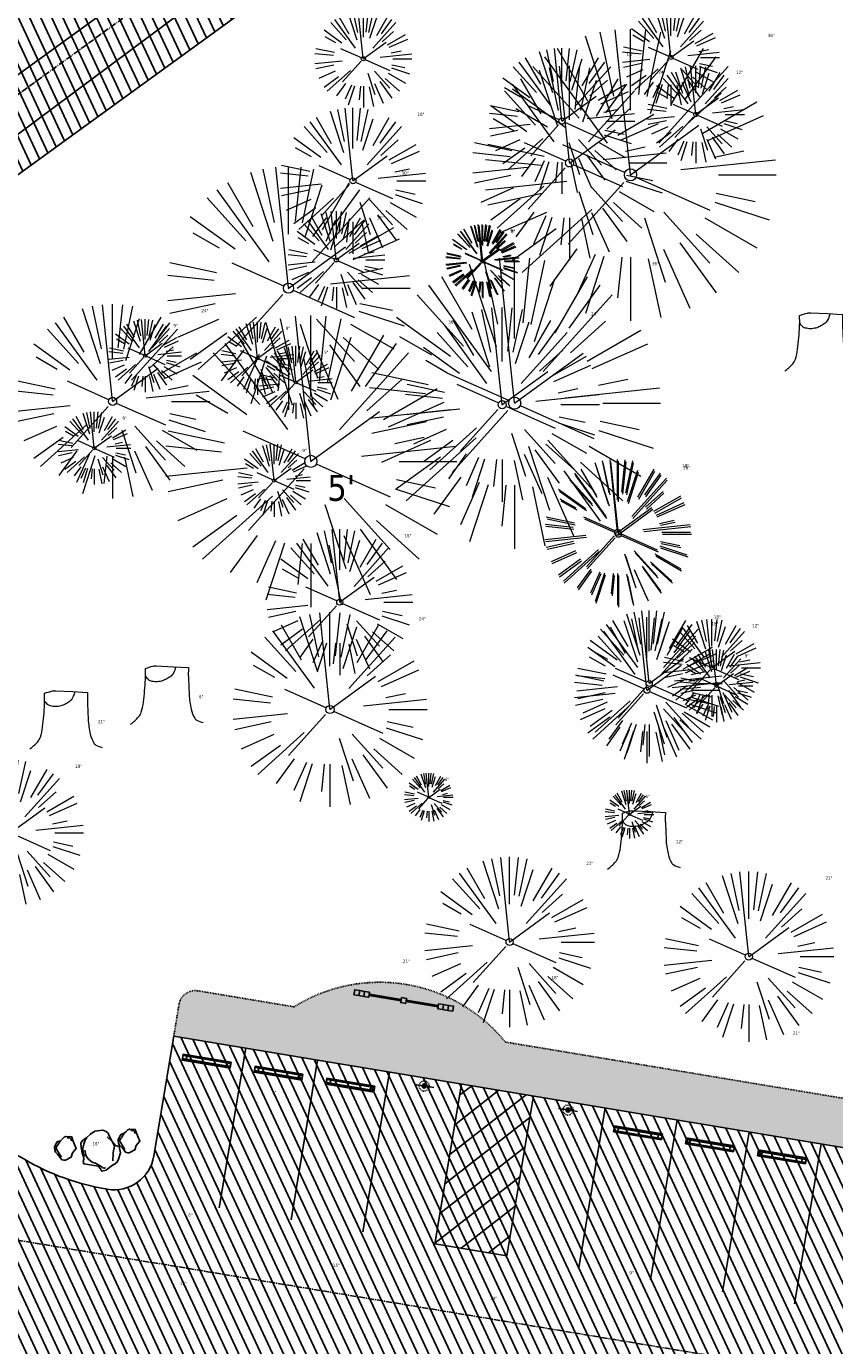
# Model space of a CAD drawing. Header units: feet. Extents: x 1134296 to 1140710, y 647902 to 649877.
# Tile 15 of 57: x 1134788 to 1134888, y 648396 to 648559. Entities that reach past the tile are written whole.
import ezdxf
from ezdxf.lldxf.tags import DXFTag

# ---------------------------------------------------------------- set-up
doc = ezdxf.new("R2010")
doc.units = ezdxf.units.FT
doc.header["$MEASUREMENT"] = 0
for name, pattern in [('CENTER2', [1.125, 0.75, -0.125, 0.125, -0.125]), ('DOT', [0.25, 0, -0.25]), ('HIDDEN', [0.375, 0.25, -0.125]), ('HIDDEN4', [0.095, 0.05, -0.045]), ('RAD', [0.13, 0.08, -0.05])]:
    doc.linetypes.add(name, pattern=pattern)
for name, color, linetype in [('-BARRIERROCK', 6, 'Continuous'), ('A-BULLETINBOARD', 3, 'Continuous'), ('A-POSTS&BEAMS', 5, 'Continuous'), ('C-PRKG-ASPH', 8, 'Continuous'), ('C-PRKG-BOLL', 7, 'Continuous'), ('C-PRKG-BOLL-FTNG', 6, 'HIDDEN4'), ('C-PRKG-BOLLARD', 7, 'Continuous'), ('C-PRKG-SIGN', 1, 'Continuous'), ('C-PRKG-STRP', 136, 'Continuous'), ('C-PRKG-WHEL-STOP', 9, 'Continuous'), ('C-ROAD-ASPHALT', 1, 'Continuous'), ('C-ROAD-CNTR', 1, 'CENTER2'), ('C-SWLK-GRVL', 6, 'RAD'), ('C-SWLK-GRVL-PATT', 8, 'Continuous'), ('C-UTIL-ELEC-MEP', 7, 'UGE (.5x)'), ('C-UTIL-WATER-MEP', 7, 'WATER (.5x)'), ('G-XREF', 7, 'Continuous'), ('L-BARRIERROCK', 6, 'Continuous')]:
    doc.layers.add(name, color=color, linetype=linetype)
doc.layers.add('A-HIDDEN', color=8, linetype='DOT', plot=False)
for name, color, linetype, lineweight in [('V-SITE-ROCK', 8, 'Continuous', 18), ('V-SITE-VEGE', 55, 'Continuous', 18), ('V-SITE-VEGE-TEXT', 8, 'Continuous', 18)]:
    doc.layers.add(name, color=color, linetype=linetype, lineweight=lineweight)
doc.styles.add('SEI Annotative', font='tahoma.ttf', dxfattribs={"height": 0.1})
doc.styles.add('SEI-Dim & Leader', font='tahoma.ttf')
doc.styles.get("Standard").update_dxf_attribs({"font": 'arial.ttf'})
tags = doc.linetypes.add('UGE (.5x)', pattern='A,0.75,-0.2,["UGE",Standard,S=0.08,R=0,X=-0.1,Y=-0.04],-0.2', length=1.15).pattern_tags.tags
tags[6] = DXFTag(74, 10)
tags = doc.linetypes.add('WATER (.5x)', pattern='A,0.75,-0.2,["W",Standard,S=0.08,R=0,X=-0.1,Y=-0.04],-0.05', length=1).pattern_tags.tags
tags[6] = DXFTag(74, 10)
pattern_1 = [(115, (0, 0), (-1.132884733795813, -0.5282728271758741), [])]

# ---------------------------------------------------------------- blocks, each defined once
blk = doc.blocks.new('V-SITE-VEGE-Stump')
for points in [[(-0.07764030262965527, 0.1564565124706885, -0.02766804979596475), (-0.05341885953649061, 0.1633605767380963, -0.0679781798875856), (-0.04316680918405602, 0.1642506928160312), (0.008593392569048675, 0.1616126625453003), (0.05395851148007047, 0.1590945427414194)], [(-0.122905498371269, -0.01429599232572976, 0.05261256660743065), (-0.09863241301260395, 0.007697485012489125, 0.1061947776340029), (-0.09053039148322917, 0.02191696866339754, 0.04486152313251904), (-0.08374707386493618, 0.05273626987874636, 0.02007395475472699), (-0.07764030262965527, 0.1228815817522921, 0.01167487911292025), (-0.07732468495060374, 0.1363966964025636, 0.007866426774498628), (-0.07764030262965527, 0.1564565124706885)], [(0.01506844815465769, 0.161253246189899, -0.08286378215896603), (0.008147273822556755, 0.1419669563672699, -0.1113242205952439), (-0.002098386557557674, 0.130555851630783, -0.03931328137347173), (-0.01592715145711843, 0.1222882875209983, -0.04919659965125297), (-0.02797848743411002, 0.1177254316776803, -0.06600187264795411), (-0.0446681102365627, 0.1155126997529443, -0.07018691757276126), (-0.06035359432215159, 0.1177254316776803, -0.1148593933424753), (-0.06850904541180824, 0.1222766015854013, -0.0759377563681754), (-0.07734269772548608, 0.1331671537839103)], [(0.05395851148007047, 0.1590945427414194, 0.004334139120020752), (0.05376627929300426, 0.1369184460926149, 0.00834373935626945), (0.05395851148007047, 0.1253997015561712), (0.05605689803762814, 0.07623641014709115, 0.04625247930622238), (0.06241632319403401, 0.03170819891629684, 0.06962485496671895), (0.07334360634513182, 0.00381048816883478, 0.1497246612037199), (0.07941695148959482, -0.001975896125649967, 0.05852299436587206), (0.09922370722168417, -0.009139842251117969)]]:
    blk.add_lwpolyline(points, format="xyb")
blk = doc.blocks.new('V-SITE-VEGE-Coniferious Tree 2')
at = {"color": 0, "linetype": 'ByBlock'}
for p, q in [((-3.601054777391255e-05, 0.2219193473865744), (-3.601054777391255e-05, 0.5000060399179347)), ((-0.06264093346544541, 0.1926377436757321), (-0.1545378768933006, 0.4755369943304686)), ((-0.0574950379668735, 0.2703678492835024), (-0.1039851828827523, 0.4890788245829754)), ((-0.0003172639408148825, 0.0025937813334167), (-0.05229705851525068, 0.4972664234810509)), ((0.02890183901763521, 0.2753366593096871), (0.05222503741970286, 0.4972664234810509)), ((0.0571938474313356, 0.2692740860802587), (0.1039131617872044, 0.4890788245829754)), ((-0.1460065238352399, 0.2528363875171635), (-0.2500390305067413, 0.4330260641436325)), ((0.06850648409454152, 0.2109817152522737), (0.1382469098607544, 0.425630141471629)), ((0.139142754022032, 0.2410654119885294), (0.2499670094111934, 0.4330260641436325)), ((-0.1756943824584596, 0.1950752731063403), (-0.3346129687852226, 0.3715878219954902)), ((-0.07913071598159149, 0.1088658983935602), (-0.2939353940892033, 0.4045257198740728)), ((0.09777767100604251, 0.108636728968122), (0.3345409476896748, 0.3715878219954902)), ((0.1868724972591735, 0.2572635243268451), (0.2938633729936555, 0.4045257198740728)), ((-0.2201011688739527, 0.1598873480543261), (-0.4045617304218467, 0.2938993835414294)), ((0.1919663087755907, 0.1728666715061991), (0.3115823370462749, 0.2805763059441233)), ((-0.2844040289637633, 0.1641894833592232), (-0.393144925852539, 0.2269610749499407)), ((0.2487690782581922, 0.143647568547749), (0.4329900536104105, 0.2500030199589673)), ((0.2658942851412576, 0.1183972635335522), (0.4567507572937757, 0.2033670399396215)), ((-0.0009318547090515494, -0.0006770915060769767), (0.2349564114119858, 0.1707208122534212)), ((-0.2961437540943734, 0.06292784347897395), (-0.4891148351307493, 0.1039491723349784)), ((-0.01992166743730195, 0.008854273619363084), (-0.2318825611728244, 0.1032199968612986)), ((-0.3060292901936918, 0.03215663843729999), (-0.4973024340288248, 0.05226104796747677)), ((0.173080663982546, 0.01818771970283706), (0.497230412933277, 0.05226104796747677)), ((0.2872695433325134, 0.06106323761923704), (0.3884790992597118, 0.08257391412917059)), ((0.3024988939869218, 0), (0.4999700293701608, 0)), ((-0.2182782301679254, -0.02292736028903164), (-0.4973024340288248, -0.05226104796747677)), ((-0.02300503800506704, -0.02554197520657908), (-0.2137781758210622, -0.2373882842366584)), ((0.01849546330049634, -0.008260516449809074), (0.2719985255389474, -0.1211160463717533)), ((-0.302185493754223, -0.0642195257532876), (-0.4891148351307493, -0.1039491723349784)), ((0.2936342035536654, -0.06241742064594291), (0.4274066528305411, -0.09084484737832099)), ((-0.2881436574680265, -0.1282723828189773), (-0.4568227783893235, -0.2033670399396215)), ((-0.1320480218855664, -0.1188660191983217), (-0.3716238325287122, -0.3345769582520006)), ((0.1143820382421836, -0.1271057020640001), (0.2718110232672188, -0.301920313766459)), ((0.2891445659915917, -0.09395946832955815), (0.4755009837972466, -0.1545018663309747)), ((0.04781873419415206, -0.1473038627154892), (0.1192466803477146, -0.3671294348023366)), ((0.2555295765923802, -0.1475434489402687), (0.4329900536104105, -0.2500030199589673)), ((-0.254528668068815, -0.1848980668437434), (-0.4045617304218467, -0.2938993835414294)), ((0.2253521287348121, -0.2029399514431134), (0.3715518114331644, -0.3345769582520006)), ((-0.1842986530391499, -0.2536176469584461), (-0.2766747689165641, -0.3807650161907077)), ((0.1131111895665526, -0.2541280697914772), (0.2033310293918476, -0.4567867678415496)), ((0.1688618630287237, -0.2324611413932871), (0.2938633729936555, -0.4045257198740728)), ((-0.1213812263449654, -0.2725449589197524), (-0.1855903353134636, -0.4167758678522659)), ((-0.09098502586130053, -0.2799408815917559), (-0.1545378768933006, -0.4755369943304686)), ((-0.02966136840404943, -0.2817638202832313), (-0.04434904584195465, -0.4216092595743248)), ((-3.601054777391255e-05, -0.2817638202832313), (-3.601054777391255e-05, -0.5000060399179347)), ((0.06104806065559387, -0.2873055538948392), (0.1039131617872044, -0.4890788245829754))]:
    blk.add_line(p, q, dxfattribs=at)
blk.add_circle((-3.601054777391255e-05, 0), 0.02083358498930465)
blk = doc.blocks.new('C_XBASE-PACTOLA_02403811')
at = {"layer": 'V-SITE-VEGE', "rotation": 8.537736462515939e-07}
for p, xscale, yscale, zscale in [((1134830.083, 648554.826), 11.99985504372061, 11.99985504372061, 11.99985504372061), ((1134868.059, 648555), 11.99985504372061, 11.99985504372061, 11.99985504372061), ((1134855.541, 648541.973), 23.99971008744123, 23.99971008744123, 23.99971008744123), ((1134871.116, 648547.95), 11.99985504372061, 11.99985504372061, 11.99985504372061), ((1134826.751, 648530.005), 11.99985504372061, 11.99985504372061, 11.99985504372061), ((1134799.133, 648512.549), 23.99971008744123, 23.99971008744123, 23.99971008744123), ((1134847.219, 648512.147), 23.99971008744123, 23.99971008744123, 23.99971008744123), ((1134825.963, 648474.532), 23.99971008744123, 23.99971008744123, 23.99971008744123), ((1134873.113, 648479.683), 11.99985504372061, 11.99985504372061, 11.99985504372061), ((1134838.156, 648463.693), 5.999927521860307, 5.999927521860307, 5.999927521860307), ((1134862.922, 648461.592), 5.999927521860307, 5.999927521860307, 5.999927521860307)]:
    blk.add_blockref('V-SITE-VEGE-Coniferious Tree 2', p, dxfattribs=dict(at, xscale=xscale, yscale=yscale, zscale=zscale))
at = {"layer": 'V-SITE-VEGE'}
for name, p, xscale, yscale, zscale in [('V-SITE-VEGE-Coniferious Tree 2', (1134863.055, 648540.495), 35.99956513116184, 35.99956513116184, 35.99956513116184), ('V-SITE-VEGE-Coniferious Tree 2', (1134854.604, 648547.142), 17.99978256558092, 17.99978256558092, 17.99978256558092), ('V-SITE-VEGE-Coniferious Tree 2', (1134828.792, 648539.767), 17.99978256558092, 17.99978256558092, 17.99978256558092), ('V-SITE-VEGE-Coniferious Tree 2', (1134820.851, 648526.517), 29.99963760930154, 29.99963760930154, 29.99963760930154), ('V-SITE-VEGE-Coniferious Tree 2', (1134844.733, 648529.897), 8.999891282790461, 8.999891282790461, 8.999891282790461), ('V-SITE-VEGE-Coniferious Tree 2', (1134844.84, 648529.797), 8.999891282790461, 8.999891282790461, 8.999891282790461), ('V-SITE-VEGE-Coniferious Tree 2', (1134848.758, 648512.336), 35.99956513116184, 35.99956513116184, 35.99956513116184), ('V-SITE-VEGE-Coniferious Tree 2', (1134803.151, 648518.188), 8.999891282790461, 8.999891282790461, 8.999891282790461), ('V-SITE-VEGE-Coniferious Tree 2', (1134823.611, 648505.145), 35.99956513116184, 35.99956513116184, 35.99956513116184), ('V-SITE-VEGE-Coniferious Tree 2', (1134817.01, 648517.856), 8.999891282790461, 8.999891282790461, 8.999891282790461), ('V-SITE-VEGE-Stump', (1134887.062, 648516.859), 40.31522404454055, 40.31522404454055, 40.31522404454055), ('V-SITE-VEGE-Coniferious Tree 2', (1134821.754, 648514.888), 8.999891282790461, 8.999891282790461, 8.999891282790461), ('V-SITE-VEGE-Coniferious Tree 2', (1134796.869, 648506.776), 8.999891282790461, 8.999891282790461, 8.999891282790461), ('V-SITE-VEGE-Coniferious Tree 2', (1134819.064, 648502.788), 8.999891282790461, 8.999891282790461, 8.999891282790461), ('V-SITE-VEGE-Coniferious Tree 2', (1134861.475, 648496.399), 17.99978256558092, 17.99978256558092, 17.99978256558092), ('V-SITE-VEGE-Coniferious Tree 2', (1134861.578, 648496.157), 17.99978256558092, 17.99978256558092, 17.99978256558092), ('V-SITE-VEGE-Coniferious Tree 2', (1134827.175, 648487.772), 17.99978256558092, 17.99978256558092, 17.99978256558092), ('V-SITE-VEGE-Coniferious Tree 2', (1134865.382, 648477.737), 17.99978256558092, 17.99978256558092, 17.99978256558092), ('V-SITE-VEGE-Coniferious Tree 2', (1134865.081, 648476.907), 17.99978256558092, 17.99978256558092, 17.99978256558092), ('V-SITE-VEGE-Coniferious Tree 2', (1134873.667, 648477.45), 8.999891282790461, 8.999891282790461, 8.999891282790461), ('V-SITE-VEGE-Stump', (1134806.311, 648473.297), 40.31522404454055, 40.31522404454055, 40.31522404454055), ('V-SITE-VEGE-Stump', (1134793.861, 648470.228), 40.31522404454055, 40.31522404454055, 40.31522404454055), ('V-SITE-VEGE-Coniferious Tree 2', (1134786.542, 648459.321), 17.99978256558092, 17.99978256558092, 17.99978256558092), ('V-SITE-VEGE-Stump', (1134865.191, 648455.422), 40.31522404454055, 40.31522404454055, 40.31522404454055), ('V-SITE-VEGE-Coniferious Tree 2', (1134848.136, 648445.84), 20.99974632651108, 20.99974632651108, 20.99974632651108), ('V-SITE-VEGE-Coniferious Tree 2', (1134877.668, 648444.038), 20.99974632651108, 20.99974632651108, 20.99974632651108)]:
    blk.add_blockref(name, p, dxfattribs=dict(at, xscale=xscale, yscale=yscale, zscale=zscale))
at = {"layer": 'V-SITE-ROCK', "style": 'SEI Annotative'}
blk.add_text("5'", height=3.2, dxfattribs=at).set_placement((1134825.643731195, 648500.2837688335))
at = {"layer": 'V-SITE-VEGE-TEXT', "char_height": 0.4, "attachment_point": 7, "style": 'SEI-Dim & Leader'}
for s, insert in [('36"', (1134880.0056875, 648557.495)), ('18"', (1134862.57934375, 648555.142)), ('24"', (1134866.508125, 648552.973)), ('12"', (1134876.0995625, 648552.95)), ('18"', (1134836.76734375, 648547.767)), ('30"', (1134834.80990625, 648540.517)), ('12"', (1134831.7345625, 648535.005)), ('9"', (1134848.220671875, 648533.397)), ('9"', (1134848.327671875, 648533.297)), ('36"', (1134865.7086875, 648529.336)), ('24"', (1134810.100125, 648523.549)), ('9"', (1134806.638671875, 648521.688)), ('36"', (1134840.5616875, 648522.145)), ('24"', (1134858.186125, 648523.147)), ('9"', (1134820.497671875, 648521.356)), ('9"', (1134825.241671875, 648518.388)), ('9"', (1134800.356671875, 648510.276)), ('9"', (1134822.551671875, 648506.288)), ('18"', (1134869.45034375, 648504.399)), ('18"', (1134869.55334375, 648504.157)), ('18"', (1134835.15034375, 648495.772)), ('24"', (1134836.930125, 648485.532)), ('18"', (1134873.05634375, 648484.907)), ('18"', (1134873.35734375, 648485.737)), ('12"', (1134878.0965625, 648484.683)), ('9"', (1134877.154671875, 648480.95)), ('6"', (1134809.788594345, 648475.897)), ('21"', (1134797.338594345, 648472.828)), ('18"', (1134794.51734375, 648467.321)), ('6"', (1134840.14778125, 648465.693)), ('6"', (1134864.91378125, 648463.592)), ('12"', (1134868.668594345, 648458.022)), ('21"', (1134857.607234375, 648455.34)), ('21"', (1134887.139234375, 648453.538)), ('21"', (1134834.958234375, 648443.272)), ('18"', (1134853.31234375, 648441.246)), ('21"', (1134883.111234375, 648434.39)), ('9"', (1134818.805671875, 648427.055)), ('18"', (1134796.63934375, 648420.749)), ('6"', (1134808.46578125, 648411.946)), ('15"', (1134826.321594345, 648405.74)), ('9"', (1134862.922671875, 648404.815)), ('15"', (1134807.423594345, 648403.49)), ('24"', (1134845.757594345, 648401.676))]:
    blk.add_mtext(s, dxfattribs=dict(at, insert=insert))
blk = doc.blocks.new("5'_BarrierRock")
at = {"layer": 'L-BARRIERROCK', "flags": 128}
for points in [[(3.796977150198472, 25.21031587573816), (-3.971151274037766, 23.41838866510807), (-10.84293678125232, 21.02912666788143), (-17.7147222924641, 19.53586684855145), (-22.19627771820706, 16.54930863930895), (-24.28770915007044, 10.27760197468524), (-26.0803419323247, 0.1233349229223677), (-25.48279766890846, -2.863184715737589), (-26.97668484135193, -7.044335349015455), (-29.06806322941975, -9.732226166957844), (-29.36686187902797, -13.31608058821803), (-11.14168239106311, -24.66494006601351), (-9.05030400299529, -29.74205430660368), (-9.05030400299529, -31.53398151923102), (-8.751505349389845, -33.62457612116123), (-1.87971984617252, -34.52053972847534), (7.680988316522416, -31.83264891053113), (16.04666099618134, -30.04072169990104), (19.63192655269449, -27.3528308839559), (27.10125632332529, -18.69186222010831), (28.89388910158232, -9.433597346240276), (24.11353502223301, -5.551075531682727), (22.02210359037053, 1.616633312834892), (21.42455933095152, 6.096412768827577), (20.82701507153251, 11.17356558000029), (21.12581372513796, 15.05604882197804), (19.03438229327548, 18.63990324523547), (15.15031808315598, 22.22375766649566), (3.796977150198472, 25.21031587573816)], [(-24.28770915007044, -3.759148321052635), (-24.28770915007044, 1.317965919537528), (-22.19627771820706, 8.187007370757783), (-18.61101215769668, 13.26412161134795), (-14.42820234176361, 18.04260703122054), (-11.44048104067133, 19.83453424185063)], [(-20.40364493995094, 4.603152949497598), (-21.8975321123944, -2.56455589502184), (-21.29998785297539, -6.447039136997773), (-20.40364493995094, -9.433597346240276), (-17.11717803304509, -15.70534258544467), (-12.93431516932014, -18.99052961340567), (-6.958872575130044, -26.75553466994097), (-5.46498540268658, -29.44342548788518), (-3.373607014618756, -30.63801791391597), (-1.87971984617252, -30.63801791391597)], [(17.54049512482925, 10.8748981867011), (21.62729471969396, 1.526720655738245), (22.61964785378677, -6.148371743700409), (17.24174951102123, -14.21204419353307), (15.44911673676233, -18.39319482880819), (13.35768530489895, -22.87301285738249), (12.1625967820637, -25.56090367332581)]]:
    blk.add_lwpolyline(points, dxfattribs=at)
blk = doc.blocks.new("3'_BarrierRock")
at = {"layer": '-BARRIERROCK', "flags": 128}
for points in [[(7.788745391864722, -10.83599130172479), (15.37584164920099, -7.013299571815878), (15.29339322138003, 5.772875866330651), (15.53940092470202, 11.48821756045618), (12.61293536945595, 13.25443124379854), (9.559602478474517, 14.020650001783), (7.896299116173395, 15.17149251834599), (5.0074623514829, 15.27774238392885), (1.184128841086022, 13.5566322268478), (-1.773717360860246, 12.30032189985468), (-4.668762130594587, 12.49504304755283), (-6.532605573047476, 12.75826500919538), (-9.693894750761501, 10.83101043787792), (-13.81968260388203, 6.597990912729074), (-15.03526147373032, 2.502188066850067), (-15.26967657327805, -0.6090469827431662), (-14.52306864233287, -2.735788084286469), (-13.24140319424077, -4.423817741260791), (-11.73157866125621, -10.28614114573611), (-10.431383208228, -14.56568854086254), (-7.82677889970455, -16.37545728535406), (-5.721542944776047, -17.40100748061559), (3.706213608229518, -16.32156577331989), (7.788745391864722, -10.83599130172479)], [(-9.711106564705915, -10.39331387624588), (-10.5300777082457, -7.445199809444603), (-11.71742566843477, -0.8881917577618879), (-11.78460385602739, 1.381934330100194), (-12.21957472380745, 2.822567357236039), (-12.05729048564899, 4.284038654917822), (-10.69748708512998, 6.20744678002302), (-9.49682440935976, 7.089662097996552), (-8.10341169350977, 7.878026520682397), (-6.436167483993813, 9.303217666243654), (-4.026830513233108, 11.00878191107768), (-1.773717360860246, 12.30032189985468)], [(8.960381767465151, 12.60775377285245), (12.36066444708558, 11.15115335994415), (13.19341137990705, 9.417106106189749), (13.26279921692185, 7.683076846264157), (13.26279921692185, 5.810297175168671)]]:
    blk.add_lwpolyline(points, dxfattribs=at)
blk = doc.blocks.new('Wheel_Stop')
for points in [[(-36, 6.75), (36, 6.75)], [(-36, -2.25), (-36, 6.75)], [(-35.625, 4.5), (-36, 6.75)], [(-35.625, 0), (-36, -2.25)], [(-35.955, 6.48), (35.955, 6.48)], [(-35.625, 4.5), (-35.625, 0)], [(-35.625, 4.5), (35.625, 4.5)], [(-35.625, 0), (35.625, 0)], [(35.625, 4.5), (36, 6.75)], [(35.625, 4.5), (35.625, 0)], [(35.625, 0), (36, -2.25)], [(36, -2.25), (36, 6.75)], [(-36, -2.25), (36, -2.25)], [(-35.955, -1.98), (35.955, -1.98)]]:
    blk.add_lwpolyline(points)
for centre in [(-30, 2.25), (30, 2.25)]:
    blk.add_circle(centre, 0.5)
blk = doc.blocks.new('post')
at = {"layer": 'C-PRKG-BOLL'}
h = blk.add_hatch(color=256, dxfattribs=at)
h.dxf.hatch_style = 1
h.paths.add_polyline_path([(0.25, 0, 1), (-0.25, 0, 1)])
blk.add_circle((0, 0), 0.25, dxfattribs=at)
at = {"layer": 'C-PRKG-BOLL-FTNG', "ltscale": 0.25}
blk.add_circle((0, 0), 0.625, dxfattribs=at)
blk = doc.blocks.new('2p kiosk')
at = {"layer": 'A-BULLETINBOARD', "linetype": 'Continuous'}
for points in [[(-0.3125, 0.08333333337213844), (-0.3125, -0.08333333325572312), (-4.3125, -0.08333333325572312), (-4.3125, 0.08333333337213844)], [(0.3125, 0.08333333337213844), (0.3125, -0.08333333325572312), (4.3125, -0.08333333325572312), (4.3125, 0.08333333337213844)]]:
    blk.add_lwpolyline(points, close=True, dxfattribs=at)
at = {"layer": 'A-HIDDEN', "linetype": 'HIDDEN'}
for points in [[(-4.3125, -0.08333333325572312), (-4.145833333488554, -0.08333333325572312), (-4.145833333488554, -0.06770833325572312), (-4.296875, -0.06770833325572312), (-4.296875, 0.08333333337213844), (-4.3125, 0.08333333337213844)], [(-0.3125, -0.08333333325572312), (-0.4791666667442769, -0.08333333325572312), (-0.4791666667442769, -0.06770833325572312), (-0.328125, -0.06770833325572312), (-0.328125, 0.08333333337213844), (-0.3125, 0.08333333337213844)], [(0.3125, -0.08333333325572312), (0.4791666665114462, -0.08333333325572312), (0.4791666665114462, -0.06770833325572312), (0.328125, -0.06770833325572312), (0.328125, 0.08333333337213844), (0.3125, 0.08333333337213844)], [(4.3125, -0.08333333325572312), (4.145833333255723, -0.08333333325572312), (4.145833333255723, -0.06770833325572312), (4.296875, -0.06770833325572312), (4.296875, 0.08333333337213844), (4.3125, 0.08333333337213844)]]:
    blk.add_lwpolyline(points, close=True, dxfattribs=at)
at = {"layer": 'A-POSTS&BEAMS'}
for points in [[(-5.5625, 0.3125), (-6.1875, 0.3125), (-6.1875, -0.3125), (-5.5625, -0.3125)], [(-4.9375, 0.3125), (-5.5625, 0.3125), (-5.5625, -0.3125), (-4.9375, -0.3125)], [(-4.3125, 0.3125), (-4.9375, 0.3125), (-4.9375, -0.3125), (-4.3125, -0.3125)], [(-0.3125, 0.3125), (0.3125, 0.3125), (0.3125, -0.3125), (-0.3125, -0.3125)], [(4.3125, 0.3125), (4.9375, 0.3125), (4.9375, -0.3125), (4.3125, -0.3125)], [(4.9375, 0.3125), (5.5625, 0.3125), (5.5625, -0.3125), (4.9375, -0.3125)], [(5.5625, 0.3125), (6.1875, 0.3125), (6.1875, -0.3125), (5.5625, -0.3125)]]:
    blk.add_lwpolyline(points, close=True, dxfattribs=at)
blk = doc.blocks.new('C_PBASE-PACTOLA_02403811')
at = {"layer": 'C-PRKG-STRP'}
h = blk.add_hatch(dxfattribs=at)
h.set_pattern_fill('ANSI31', color=256, scale=19.99999999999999, angle=173)
h.set_pattern_definition([(218, (2421419.246296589, 1595296.69758861), (1.539153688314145, -1.970026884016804), [])])
h.paths.add_polyline_path([(1134851.075040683, 648426.8385019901), (1134842.197288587, 648428.3168516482), (1134838.912067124, 648408.5885136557), (1134847.789819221, 648407.1101639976)])
at = {"layer": 'C-PRKG-SIGN'}
for p, q in [((1134838.777851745, 648427.87249629), (1134836.410451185, 648428.2667228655)), ((1134856.533355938, 648424.9157969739), (1134854.165955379, 648425.3100235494))]:
    blk.add_line(p, q, dxfattribs=at)
at = {"layer": 'C-PRKG-STRP'}
for points in [[(1134812.278810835, 648413.0235626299), (1134815.564032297, 648432.7519006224)], [(1134821.156562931, 648411.5452129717), (1134824.441784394, 648431.2735509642)], [(1134830.034315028, 648410.0668633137), (1134833.31953649, 648429.7952013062)], [(1134838.912067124, 648408.5885136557), (1134842.197288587, 648428.3168516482)], [(1134847.789819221, 648407.1101639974), (1134851.075040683, 648426.8385019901)], [(1134856.667571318, 648405.6318143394), (1134859.95279278, 648425.3601523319)], [(1134865.545323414, 648404.1534646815), (1134868.830544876, 648423.8818026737)], [(1134874.423075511, 648402.6751150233), (1134877.708296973, 648422.4034530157)], [(1134883.300827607, 648401.1967653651), (1134886.58604907, 648420.9251033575)], [(1134838.912067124, 648408.5885136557), (1134847.789819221, 648407.1101639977)]]:
    blk.add_lwpolyline(points, dxfattribs=at)
at = {"layer": 'C-ROAD-ASPHALT'}
for points in [[(1134908.591667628, 648295.0830355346), (1134902.184156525, 648308.9168658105, -0.3857361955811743), (1134904.185026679, 648315.3273695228, 0.505251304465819), (1134911.81168753, 648388.9938571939, -0.385736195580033), (1134911.166532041, 648395.6783028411), (1134920.272188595, 648407.9060613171, 0.1193298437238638), (1134891.694190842, 648420.0744804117), (1134806.6862802, 648434.2302502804), (1134804.222364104, 648419.4339967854, -0.4142135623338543), (1134798.46897424, 648415.3232176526, -0.09206076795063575), (1134788.173461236, 648419.0651973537, 0.0920607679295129), (1134777.877948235, 648422.8071770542), (1134747.786053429, 648427.818168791, -0.457206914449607), (1134724.139640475, 648466.5491939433, -0.1597602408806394), (1134766.878830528, 648525.6151487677), (1134870.936117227, 648601.0988607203, 0.1112368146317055), (1134916.811965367, 648653.2299950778), (1134952.321656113, 648718.215074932, 0.01915469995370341)], [(1134742.07570745, 648205.3474165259, -0.3616510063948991), (1134727.411149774, 648247.6528264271, 0.1404834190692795), (1134736.889002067, 648364.0920688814, -0.5249805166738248), (1134771.231154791, 648399.5835374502, -0.3046973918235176), (1134795.562167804, 648376.6182453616), (1134801.464805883, 648350.5583730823, 0.1721831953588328), (1134817.907219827, 648324.5505255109, -0.3857361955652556), (1134819.03336879, 648317.9301155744), (1134810.834437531, 648305.0767664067)]]:
    blk.add_lwpolyline(points, format="xyb", dxfattribs=at)
at = {"layer": 'C-ROAD-CNTR', "flags": 128}
for points in [[(1134682.815781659, 648422.2458494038), (1134669.21986276, 648425.8462855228, -0.1774687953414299), (1134620.150062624, 648460.1534391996), (1134616.502637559, 648465.3792168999, -0.1042089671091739), (1134576.197064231, 648560.2628234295), (1134558.554057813, 648650.0509356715, -0.01381007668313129), (1134553.979962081, 648677.2843639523), (1134544.902369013, 648742.2703875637, -0.09433329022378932), (1134550.434197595, 648854.3354307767), (1134558.997505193, 648889.7214101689, -0.1428635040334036), (1134712.374228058, 649156.8312964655), (1134786.199238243, 649227.8108874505, -0.04164346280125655), (1134812.006441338, 649248.7876063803), (1134833.030879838, 649263.1487701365, -0.2654684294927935), (1134926.96397912, 649270.7084407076), (1134949.260464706, 649260.2481514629, -0.03670103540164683), (1135013.162783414, 649224.3333579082), (1135075.321908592, 649183.1273199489, -0.3025232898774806), (1135105.389164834, 649111.5845632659), (1135099.687602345, 649081.8875520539, -0.04927264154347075), (1135094.100293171, 649063.036833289), (1135036.844839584, 648922.3955038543, -0.009218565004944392), (1135029.58001939, 648905.4517031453), (1134962.363987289, 648756.3352782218, -0.01915469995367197), (1134945.301367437, 648722.0511597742), (1134909.791676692, 648657.06607992, -0.111236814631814), (1134866.238656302, 648607.5744966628), (1134762.181369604, 648532.0907847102, 0.3229446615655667), (1134716.395894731, 648393.2215671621), (1134719.721086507, 648382.7059234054, -0.1714240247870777), (1134715.287797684, 648249.5554414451), (1134707.163513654, 648228.7837741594, -0.02272318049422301), (1134688.713657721, 648187.2766264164, 0.05045028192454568), (1134653.344169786, 648094.1277041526)], [(1134737.419501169, 648417.3791961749), (1134887.094880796, 648392.454807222, -1), (1134874.611039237, 648317.4871228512), (1134840.086447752, 648323.2362604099, -0.3046973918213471), (1134809.267164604, 648352.3256303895), (1134799.634421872, 648394.8537410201)]]:
    blk.add_lwpolyline(points, format="xyb", dxfattribs=at)
at = {"layer": 'C-SWLK-GRVL'}
for points in [[(1134821.52359302, 648437.8421177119), (1134809.644680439, 648439.8202295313, 0.4142135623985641), (1134807.343324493, 648438.1759178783), (1134806.6862802, 648434.2302502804)], [(1134920.272188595, 648407.9060613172), (1134922.644164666, 648411.0913286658, 0.4226080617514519), (1134922.188274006, 648413.9234189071, 0.1120903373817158), (1134892.679757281, 648425.9929818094), (1134847.621731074, 648433.4961782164)]]:
    blk.add_lwpolyline(points, format="xyb", dxfattribs=at)
blk.add_arc((1134832.10874595, 648420.8728944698), 20, 39.13606648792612, 121.9553107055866, dxfattribs=at)
at = {"layer": 'C-UTIL-ELEC-MEP'}
blk.add_lwpolyline([(1134561.89461308, 648493.8446214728), (1134595.285468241, 648492.1844378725), (1134620.611008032, 648455.069243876), (1134649.925945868, 648431.1717475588), (1134694.111503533, 648418.4795962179), (1134708.67072589, 648430.8332975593), (1134725.261490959, 648479.9096068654), (1134754.464708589, 648520.9821663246), (1134857.364855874, 648597.6807489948), (1134892.607391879, 648628.3029507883), (1134942.693541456, 648644.7073661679)], dxfattribs=at)
at = {"layer": 'C-UTIL-WATER-MEP', "flags": 128}
blk.add_lwpolyline([(1134713.292159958, 648416.2441137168), (1134669.731849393, 648427.7796426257, -0.1774687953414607), (1134621.79009064, 648461.2981261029), (1134618.142665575, 648466.5239038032, -0.1042089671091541), (1134578.159536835, 648560.6484414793), (1134560.516530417, 648650.4365537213, -0.01381007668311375), (1134555.960731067, 648677.5610482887), (1134546.883138, 648742.5470719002, -0.09433329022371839), (1134552.378087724, 648853.8650148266), (1134560.941395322, 648889.2509942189, -0.1428635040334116), (1134713.760384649, 649155.3895718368), (1134787.585394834, 649226.3691628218, -0.04164346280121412), (1134813.134525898, 649247.1361145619), (1134834.158964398, 649261.4972783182, -0.2654684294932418), (1134926.114524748, 649268.8977979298), (1134948.411010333, 649258.437508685, -0.03670103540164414), (1135012.057719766, 649222.6663743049), (1135074.216844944, 649181.4603363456, -0.302523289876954), (1135103.425036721, 649111.961658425), (1135097.723474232, 649082.264647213, -0.04927264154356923), (1135092.247911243, 649063.7909428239), (1135034.992457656, 648923.1496133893, -0.009218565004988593), (1135027.756696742, 648906.273587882), (1134960.540664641, 648757.1571629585, -0.01915469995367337), (1134943.546295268, 648723.0101809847), (1134908.036604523, 648658.0251011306, -0.1112368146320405), (1134865.064291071, 648609.1934056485), (1134761.007004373, 648533.7096936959, 0.1574684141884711), (1134714.965670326, 648470.6755079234, 0.1574684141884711)], format="xyb", dxfattribs=at)
at = {"layer": 'A-BULLETINBOARD', "rotation": 350.5456885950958}
blk.add_blockref('2p kiosk', (1134835.065445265, 648438.6283986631), dxfattribs=at)
at = {"layer": 'C-PRKG-BOLLARD', "rotation": 189.2390617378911}
for p in [(1134837.594151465, 648428.0696095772), (1134855.349655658, 648425.112910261)]:
    blk.add_blockref('post', p, dxfattribs=at)
at = {"layer": 'C-PRKG-WHEL-STOP', "xscale": 0.08333333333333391, "yscale": 0.08333333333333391, "zscale": 0.08333333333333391, "rotation": 170.5456885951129}
for p in [(1134810.765835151, 648431.3332884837), (1134819.643587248, 648429.8549388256), (1134828.521339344, 648428.3765891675), (1134864.032347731, 648422.463190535), (1134872.910099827, 648420.984840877), (1134881.787851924, 648419.5064912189)]:
    blk.add_blockref('Wheel_Stop', p, dxfattribs=at)
at = {"layer": 'L-BARRIERROCK', "xscale": 0.08333333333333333, "yscale": 0.08333333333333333, "zscale": 0.08333333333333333, "rotation": 21.83735185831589}
for name, p in [("5'_BarrierRock", (1134797.43300418, 648420.4249712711)), ("3'_BarrierRock", (1134801.090674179, 648421.3375224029)), ("3'_BarrierRock", (1134793.233594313, 648420.4270946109))]:
    blk.add_blockref(name, p, dxfattribs=at)
blk = doc.blocks.new('C_PHTCH-PACTOLA_02403811')
at = {"layer": 'C-PRKG-ASPH'}
h = blk.add_hatch(dxfattribs=at)
h.set_pattern_fill('ANSI31', color=256, scale=10, angle=70)
h.set_pattern_definition(pattern_1)
edge = h.paths.add_edge_path(flags=16)
edge.add_arc((1135093.567290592, 648760.3570235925), 541.9999999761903, 143.5703577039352, 153.2664360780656, ccw=False)
edge.add_arc((1135093.567290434, 648760.3570237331), 541.9999997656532, 133.8742793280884, 143.5703577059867, ccw=False)
edge.add_line((1134717.918854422, 649151.0643979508), (1134791.743864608, 649222.0439889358))
edge.add_arc((1134924.814897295, 649083.6384245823), 191.9999999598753, 124.33581191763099, 133.8742793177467, ccw=False)
edge.add_line((1134816.518779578, 649242.1816391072), (1134837.543218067, 649256.5428028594))
edge.add_arc((1134886.614896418, 649184.7029087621), 87.00000000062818, 64.86660358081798, 124.33581191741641, ccw=False)
edge.add_line((1134923.566161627, 649263.4658695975), (1134945.862647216, 649253.0055803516))
edge.add_arc((1134736.896871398, 648807.5874571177), 491.9999999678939, 56.45911934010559, 64.86660355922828, ccw=False)
edge.add_line((1135008.742528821, 649217.6654234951), (1135070.901654, 649176.4593855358))
edge.add_arc((1135036.644680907, 649124.7828938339), 62.00000000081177, -10.868034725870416, 56.45911933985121, ccw=False)
edge.add_line((1135097.532652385, 649113.0929439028), (1135091.831089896, 649083.3959326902))
edge.add_arc((1135001.481196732, 649100.7423100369), 92.00000001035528, 337.8486329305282, 349.13196525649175, ccw=False)
edge.add_line((1135086.690765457, 649066.0532714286), (1135029.43531187, 648925.4119419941))
edge.add_arc((1134573.749357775, 649110.9228871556), 491.9999995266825, 335.73595333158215, 337.84863296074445, ccw=False)
edge.add_line((1135022.286728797, 648908.7392420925), (1134970.105907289, 648792.9779079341))
edge.add_line((1134970.105907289, 648792.9779079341), (1134955.070696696, 648759.622817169))
edge.add_arc((1134506.533324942, 648961.8064625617), 492.0000003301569, 331.3465562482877, 335.7359533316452, ccw=False)
edge.add_line((1134938.281078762, 648725.8872446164), (1134902.771388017, 648660.9021647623))
edge.add_arc((1134778.161263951, 648728.9926705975), 142.0000000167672, 305.95733191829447, 331.34655630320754, ccw=False)
edge.add_line((1134861.541195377, 648614.0501326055), (1134757.483908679, 648538.5664206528))
edge.add_arc((1134835.579196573, 648430.9089730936), 133.0000000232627, 125.9573319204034, 166.4171722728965)
edge.add_arc((1134672.277915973, 648470.363906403), 35.00000000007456, 244.10855969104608, 346.41717227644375, ccw=False)
edge.add_arc((1134691.461854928, 648509.9128519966), 78.95614352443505, 214.9055155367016, 244.1168481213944, ccw=False)
edge.add_line((1134626.710174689, 648464.732186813), (1134623.062749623, 648469.9579645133))
edge.add_arc((1134821.506139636, 648608.4650796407), 241.9999999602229, 191.1167612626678, 214.9138039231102, ccw=False)
edge.add_line((1134584.046954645, 648561.8052956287), (1134566.403948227, 648651.5934078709))
edge.add_arc((1135049.172208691, 648746.4554480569), 491.9999999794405, 187.9519260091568, 191.1167612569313, ccw=False)
edge.add_line((1134561.903038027, 648678.391101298), (1134552.825444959, 648743.3771249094))
edge.add_arc((1134842.017716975, 648783.7730382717), 292.0000000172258, 166.3961174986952, 187.9519260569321, ccw=False)
edge.add_line((1134558.209758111, 648852.4537669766), (1134566.77306571, 648887.8397463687))
edge.add_arc((1135093.567290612, 648760.357023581), 542.0000000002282, 158.0478401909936, 166.396117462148, ccw=False)
edge.add_arc((1135093.567290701, 648760.357023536), 542.0000000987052, 153.2664360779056, 158.0478401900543, ccw=False)
edge = h.paths.add_edge_path()
edge.add_line((1134664.934415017, 648091.0186503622), (1134641.753924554, 648097.236757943))
edge.add_arc((1135131.441785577, 647965.8792352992), 506.9999999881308, 154.1154939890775, 164.9840567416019, ccw=False)
edge.add_arc((1135131.44177555, 647965.8792402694), 506.9999887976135, 153.4314984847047, 154.115493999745, ccw=False)
edge.add_arc((1134241.513528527, 648410.9103548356), 488.0000000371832, 333.4314984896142, 338.6383717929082)
edge.add_line((1134695.987914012, 648233.1548120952), (1134704.112198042, 648253.9264793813))
edge.add_arc((1134529.027803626, 648322.4060737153), 188.0000000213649, 338.6383717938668, 377.1954705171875)
edge.add_arc((1134651.306425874, 648360.2470375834), 60.00000000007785, 17.1954705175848, 74.97265706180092)
edge.add_line((1134666.863224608, 648418.1951696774), (1134661.500576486, 648419.8056636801))
edge.add_arc((1134691.489318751, 648509.9450223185), 94.99699278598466, 223.9418846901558, 251.5980721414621, ccw=False)
edge.add_arc((1134691.535842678, 648509.9839590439), 95.05751145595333, 214.9165962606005, 223.9393241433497, ccw=False)
edge.add_line((1134613.590003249, 648455.5746160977), (1134609.942525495, 648460.8004692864))
edge.add_arc((1134821.506139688, 648608.4650796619), 258.0000000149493, 191.1167612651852, 214.9138039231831, ccw=False)
edge.add_line((1134568.347173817, 648558.7203512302), (1134550.704167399, 648648.5084634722))
edge.add_arc((1135049.172208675, 648746.4554480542), 507.9999999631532, 187.9519260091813, 191.1167612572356, ccw=False)
edge.add_line((1134546.056886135, 648676.177626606), (1134536.979293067, 648741.163650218))
edge.add_arc((1134842.01771694, 648783.7730382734), 307.9999999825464, 166.3961174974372, 187.9519260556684, ccw=False)
edge.add_line((1134542.658637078, 648856.2170945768), (1134551.221944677, 648891.6030739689))
edge.add_arc((1135093.567290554, 648760.3570237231), 557.9999999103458, 163.9213237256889, 166.3961174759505, ccw=False)
edge.add_arc((1134538.177323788, 648920.4382053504), 19.99999999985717, 343.9213237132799, 402.7699397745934)
edge.add_line((1134552.859048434, 648934.0193305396), (1134533.446357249, 648955.005204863))
edge.add_arc((1135093.567290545, 648760.3570234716), 592.9783928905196, 146.0187423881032, 160.8370986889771, ccw=False)
edge.add_line((1134601.857481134, 649091.7855040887), (1134616.582948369, 649064.0343807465))
edge.add_arc((1134620.999668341, 649066.3780071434), 5.000000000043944, 207.9515834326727, 327.0740857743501)
edge.add_arc((1135093.567290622, 648760.3570235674), 558.0000000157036, 133.8742793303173, 147.0740857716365, ccw=False)
edge.add_line((1134706.829601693, 649162.5981949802), (1134780.654611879, 649233.5777859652))
edge.add_arc((1134924.814897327, 649083.6384245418), 208.0000000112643, 124.3358119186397, 133.8742793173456, ccw=False)
edge.add_line((1134807.494103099, 649255.3935736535), (1134828.518541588, 649269.7547374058))
edge.add_arc((1134886.614896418, 649184.7029087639), 102.9999999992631, 64.86660357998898, 124.33581191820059, ccw=False)
edge.add_line((1134930.361796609, 649277.9510118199), (1134952.658282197, 649267.4907225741))
edge.add_arc((1134736.896871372, 648807.5874570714), 508.0000000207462, 56.4591193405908, 64.86660355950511, ccw=False)
edge.add_line((1135017.583038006, 649231.0012923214), (1135079.742163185, 649189.7952543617))
edge.add_arc((1135036.644680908, 649124.782893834), 77.99999999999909, -10.868034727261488, 56.45911934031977, ccw=False)
edge.add_line((1135113.245677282, 649110.0761826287), (1135107.544114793, 649080.3791714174))
edge.add_arc((1135001.481196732, 649100.7423100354), 108.0000000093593, 337.84863293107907, 349.131965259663, ccw=False)
edge.add_line((1135101.509820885, 649060.0203951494), (1135044.254367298, 648919.3790657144))
edge.add_arc((1134573.749357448, 649110.9228872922), 507.9999998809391, 335.7359533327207, 337.84863295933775, ccw=False)
edge.add_line((1135036.873309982, 648902.1641641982), (1134969.657277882, 648753.0477392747))
edge.add_arc((1134506.53332524, 648961.8064624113), 507.9999999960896, 331.346556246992, 335.73595333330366, ccw=False)
edge.add_line((1134952.321656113, 648718.215074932), (1134916.811965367, 648653.2299950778))
edge.add_arc((1134778.161263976, 648728.9926705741), 157.9999999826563, 305.9573319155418, 331.3465563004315, ccw=False)
edge.add_line((1134870.936117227, 648601.0988607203), (1134766.878830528, 648525.6151487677))
edge.add_arc((1134835.579196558, 648430.9089731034), 117.0000000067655, 125.9573319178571, 162.264860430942)
edge.add_arc((1134752.713885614, 648457.4106757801), 29.99999999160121, 162.264860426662, 196.8024120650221)
edge.add_arc((1134835.579196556, 648430.9089731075), 113.0000000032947, 170.9217318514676, 197.5476736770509)
edge.add_line((1134727.837491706, 648396.8395581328), (1134731.162683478, 648386.3239143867))
edge.add_arc((1134529.027802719, 648322.4060734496), 212.0000009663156, 11.340079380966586, 17.54767372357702, ccw=False)
edge.add_arc((1134529.055568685, 648322.403813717), 211.9732215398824, -20.64909134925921, 11.342153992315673, ccw=False)
edge.add_arc((1134759.869013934, 648235.3149369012), 34.72371615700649, 159.1871917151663, 239.4135572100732)
edge.add_line((1134742.200276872, 648205.422593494), (1134709.513, 648185.696))
edge.add_line((1134709.513, 648185.696), (1134698.996135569, 648181.0065459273))
edge.add_arc((1135131.441785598, 647965.8792352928), 483.0000000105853, 153.5511843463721, 164.9840567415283)
h = blk.add_hatch(dxfattribs=at)
h.set_pattern_fill('ANSI31', color=256, scale=10, angle=70)
h.set_pattern_definition(pattern_1)
edge = h.paths.add_edge_path(flags=16)
edge.add_line((1134864.155064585, 648378.0269510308), (1134839.494642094, 648382.1334778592))
edge.add_line((1134839.494642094, 648382.1334778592), (1134832.477103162, 648391.9551287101))
edge.add_arc((1134828.408842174, 648389.0483689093), 5.000000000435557, 35.54568859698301, 80.54568858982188)
edge.add_arc((1134826.766231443, 648379.1841999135), 14.99999999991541, 80.5456885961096, 192.7623206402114)
edge.add_line((1134812.136808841, 648375.870592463), (1134817.069523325, 648354.0928876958))
edge.add_arc((1134846.328368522, 648360.7201025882), 29.9999999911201, 192.762320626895, 260.5456886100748)
edge.add_line((1134841.400536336, 648331.127595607), (1134875.925127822, 648325.3784580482))
edge.add_arc((1134880.852960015, 648354.9709650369), 29.99999999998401, 260.5456885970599, 440.5456885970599)
edge.add_line((1134885.780792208, 648384.5634720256), (1134883.580558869, 648384.9298614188))
edge.add_arc((1134881.937948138, 648375.0656924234), 9.99999999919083, 80.54568859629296, 114.2357561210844)
edge.add_line((1134877.833026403, 648384.1843336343), (1134864.155064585, 648378.0269510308))
edge = h.paths.add_edge_path()
edge.add_arc((1134752.713885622, 648457.4106757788), 29.99999999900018, 196.802412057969, 260.5456885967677)
edge.add_line((1134747.786053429, 648427.818168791), (1134777.877948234, 648422.8071770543))
edge.add_arc((1134772.950116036, 648393.2146700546), 30.00000001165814, 59.50621881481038, 80.54568859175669, ccw=False)
edge.add_arc((1134803.396806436, 648444.9157246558), 30.00000001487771, 239.506218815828, 260.5456885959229)
edge.add_arc((1134799.290279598, 648420.255302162), 5.000000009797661, 260.5456887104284, 350.5456884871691)
edge.add_line((1134804.222364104, 648419.4339967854), (1134806.6862802, 648434.2302502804))
edge.add_line((1134806.6862802, 648434.2302502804), (1134887.591071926, 648420.7577439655))
edge.add_arc((1134879.915090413, 648353.2591729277), 67.9336277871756, 53.55388045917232, 83.5121585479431, ccw=False)
edge.add_line((1134920.272188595, 648407.9060613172), (1134911.166532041, 648395.6783028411))
edge.add_arc((1134915.176766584, 648392.6919976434), 4.999999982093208, 143.3260149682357, 227.699744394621)
edge.add_arc((1134880.852960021, 648354.97096504), 45.99999999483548, 23.261049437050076, 47.69974420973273, ccw=False)
edge.add_arc((1134880.852960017, 648354.9709650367), 45.99999999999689, -59.52124497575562, 23.261049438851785, ccw=False)
edge.add_arc((1134906.721120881, 648311.018283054), 4.999999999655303, 120.4787550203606, 204.852484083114)
edge.add_line((1134902.184156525, 648308.9168658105), (1134908.591667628, 648295.083035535))
edge.add_arc((1134880.852960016, 648354.9709650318), 65.99999999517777, 260.54568859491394, 294.8524840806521, ccw=False)
edge.add_line((1134870.01172919, 648289.867449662), (1134835.487137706, 648295.6165872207))
edge.add_arc((1134846.328368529, 648360.7201025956), 65.99999999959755, 237.4668942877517, 260.54568859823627, ccw=False)
edge.add_line((1134810.834437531, 648305.0767664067), (1134819.03336879, 648317.9301155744))
edge.add_arc((1134814.817964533, 648320.6190497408), 5.000000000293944, 327.4668942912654, 411.8406233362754)
edge.add_arc((1134846.328368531, 648360.7201025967), 46.00000000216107, 192.7623206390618, 231.8406233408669, ccw=False)
edge.add_line((1134801.464805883, 648350.558373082), (1134795.562167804, 648376.6182453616))
edge.add_arc((1134766.3033226, 648369.9910304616), 29.99999999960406, 12.76232063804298, 80.54568860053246)
edge.add_arc((1134766.303322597, 648369.991030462), 29.99999999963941, 80.54568859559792, 191.3400793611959)
edge.add_arc((1134529.027802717, 648322.4060734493), 212.000000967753, 11.34007938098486, 17.54767372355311)
edge.add_line((1134731.162683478, 648386.3239143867), (1134727.837491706, 648396.8395581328))
edge.add_arc((1134835.57919655, 648430.908973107), 112.9999999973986, 170.9217318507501, 197.5476736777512, ccw=False)
at = {"layer": 'C-SWLK-GRVL-PATT'}
h = blk.add_hatch(dxfattribs=at)
h.set_pattern_fill('GRAVEL', color=256, scale=5)
h.set_pattern_definition([(228.012787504, (3.6, 5), (-40.00000000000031, -45.00000000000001), [0.67268, -66.5954402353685]), (184.969740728, (3.15, 4.5), (59.99999999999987, 5.000000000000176), [1.15434, -114.27962380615]), (132.510447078, (2, 4.4), (50.00000000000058, -54.99999999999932), [0.8139400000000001, -80.5801629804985]), (267.273689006, (0.05, 3.15), (5.000000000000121, 100.0000000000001), [1.05119, -104.067790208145]), (292.833654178, (0, 2.1), (-24.99999999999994, 60.00000000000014), [1.030775, -102.0468656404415]), (357.273689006, (0.4, 1.15), (-100.0000000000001, 5.000000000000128), [1.05119, -104.067790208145]), (37.6942404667, (1.45, 1.1), (-64.99999999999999, -49.99999999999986), [1.390145, -137.62424274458]), (72.2553283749, (2.55, 1.95), (35.00000000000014, 110), [1.31244, -129.9316074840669]), (121.429565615, (2.95, 3.2), (-40.0000000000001, 64.99999999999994), [1.05475, -104.420365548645]), (175.236358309, (2.4, 4.1), (54.99999999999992, -5.00000000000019), [1.20416, -59.0038128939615]), (222.397437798, (1.2, 4.2), (-59.99999999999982, -54.99999999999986), [1.55724, -154.1668750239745]), (138.814074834, (5, 3.1), (-35.00000000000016, 30), [0.5315049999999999, -52.61922406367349]), (171.46923439, (4.600000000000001, 3.45), (64.99999999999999, -9.999999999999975), [1.011185, -100.107557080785]), (225, (3.6, 3.6), (-5.551115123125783e-16, -4.999999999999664), [0.707105, -6.3639628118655]), (203.198590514, (3.25, 4.2), (24.99999999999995, 9.999999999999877), [0.38079, -37.6980755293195]), (291.801409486, (2.9, 4.050000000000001), (-4.99999999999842, 15.00000000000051), [0.538515, -26.3873090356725]), (30.96375653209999, (3.1, 3.55), (15.00000000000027, 9.999999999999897), [0.874645, -28.2801144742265]), (161.565051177, (3.85, 4), (10.00000000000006, -4.999999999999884), [0.632455, -15.178933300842]), (16.389540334, (0, 4.050000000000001), (49.99999999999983, 15.00000000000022), [0.886, -87.714225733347]), (70.3461759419, (0.8500000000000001, 4.3), (-20.0000000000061, -55.00000000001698), [0.7433049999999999, -73.58703873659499]), (293.198590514, (3.85, 5), (-9.999999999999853, 24.99999999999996), [0.761575, -37.3172905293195]), (343.610459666, (4.149999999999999, 4.3), (-49.99999999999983, 15.00000000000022), [0.8859999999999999, -87.71422573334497]), (339.44395478, (0, 0.95), (-25.00000000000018, 10.00000000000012), [0.8543999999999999, -41.86561872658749]), (294.775140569, (0.8, 0.65), (-25.00000000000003, 55.00000000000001), [0.71589, -70.87321531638]), (66.8014094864, (3.9, 0), (9.999999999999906, 24.99999999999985), [0.761575, -37.3172905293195]), (17.3540246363, (4.2, 0.7000000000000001), (-64.99999999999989, -19.99999999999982), [0.838155, -82.97711807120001]), (69.44395478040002, (1.45, 0), (-10.00000000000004, -24.99999999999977), [0.4272, -42.29281872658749]), (101.309932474, (3.6, 0), (-4.999999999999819, 20.00000000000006), [0.25495, -25.240147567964]), (165.963756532, (3.55, 0.25), (14.99999999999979, -5.000000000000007), [1.030775, -19.5847531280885]), (186.009005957, (2.55, 0.5), (50.00000000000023, 4.999999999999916), [0.9552499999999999, -94.56961587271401]), (303.690067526, (3.1, 3.1), (-4.999999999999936, 9.999999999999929), [0.7211099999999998, -17.30664637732]), (353.157226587, (3.5, 2.5), (85.00000000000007, -10.00000000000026), [1.25897, -124.6378131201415]), (60.9453959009, (4.75, 2.35), (-19.99999999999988, -34.99999999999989), [0.51478, -50.963370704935]), (90, (5, 2.8), (-4.999999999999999, 5), [0.3, -4.699999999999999]), (120.256437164, (2.45, 0.65), (20.00000000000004, -35.00000000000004), [0.69462, -68.76759994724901]), (48.01278750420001, (2.1, 1.25), (40, 44.99999999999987), [1.34536, -65.92276023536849]), (0, (3, 2.25), (5, 5), [1.3, -3.7]), (325.3048464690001, (4.3, 2.25), (50.0000000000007, -34.99999999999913), [0.7905699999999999, -78.26637150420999]), (254.054604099, (4.95, 1.8), (-5.000000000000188, -20.00000000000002), [0.72801, -35.6725394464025]), (207.645975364, (4.75, 1.1), (-94.99999999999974, -50.00000000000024), [1.185325, -117.347370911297]), (175.42607874, (3.7, 0.55), (-64.99999999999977, 5.000000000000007), [1.253995, -124.1453670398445])])
edge = h.paths.add_edge_path()
edge.add_line((1134806.6862802, 648434.2302502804), (1134807.343324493, 648438.1759178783))
edge.add_arc((1134809.316158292, 648437.8473957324), 1.999999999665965, 80.54568858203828, 170.5456886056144, ccw=False)
edge.add_line((1134809.644680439, 648439.8202295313), (1134821.52359302, 648437.8421177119))
edge.add_arc((1134832.108745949, 648420.8728944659), 20.0000000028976, 39.13606649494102, 121.9553106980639, ccw=False)
edge.add_line((1134847.621731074, 648433.4961782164), (1134892.679757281, 648425.9929818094))
edge.add_arc((1134880.852960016, 648354.9709650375), 71.99999999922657, 54.96326023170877, 80.54568859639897, ccw=False)
edge.add_arc((1134921.04007084, 648412.2858507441), 2.000000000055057, -36.67398484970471, 54.96326023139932, ccw=False)
edge.add_line((1134922.644164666, 648411.0913286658), (1134920.272188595, 648407.9060613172))
edge.add_arc((1134880.852960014, 648354.9709650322), 66.00000000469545, 53.3260151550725, 80.54568859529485)
edge.add_line((1134891.694190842, 648420.0744804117), (1134806.6862802, 648434.2302502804))

msp = doc.modelspace()

# ---------------------------------------------------------------- block references
at = {"layer": 'G-XREF'}
for name in ['C_PBASE-PACTOLA_02403811', 'C_XBASE-PACTOLA_02403811', 'C_PHTCH-PACTOLA_02403811']:
    msp.add_blockref(name, (0, 0), dxfattribs=at)

doc.saveas('drawing.dxf')
